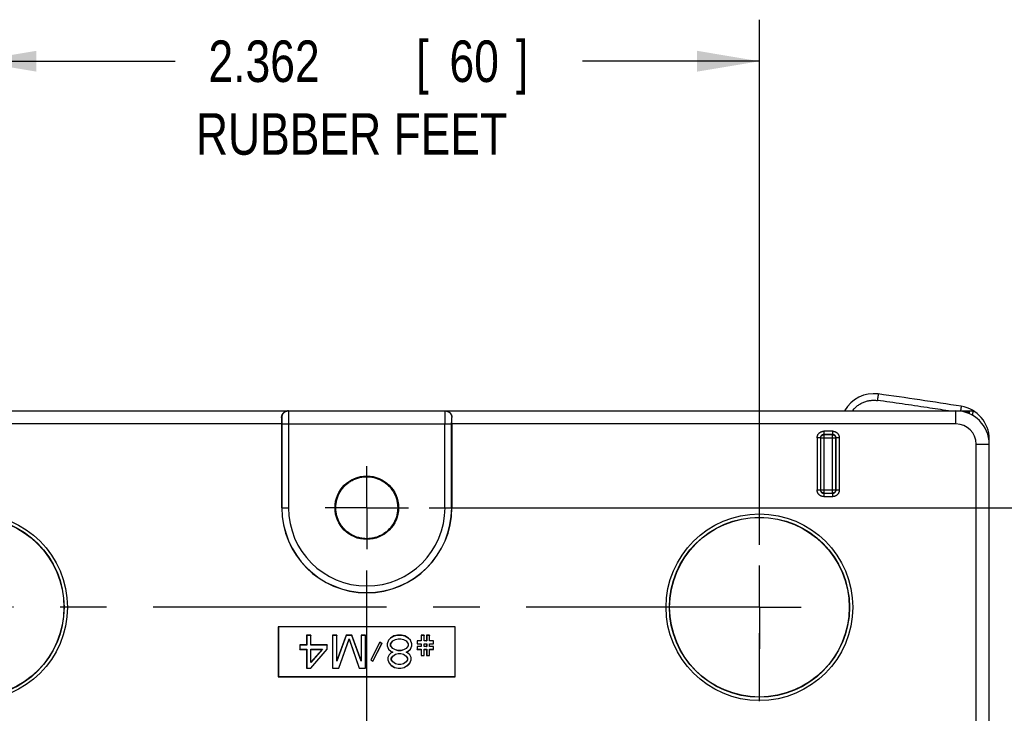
# Model space of a CAD drawing. Header units: inches. Extents: x 0 to 34, y 0 to 22.
# Tile 45 of 47: x 20.2 to 23.2, y 17.6 to 19.7. Entities that reach past the tile are written whole.
import ezdxf

# ---------------------------------------------------------------- set-up
doc = ezdxf.new("R2010")
doc.units = ezdxf.units.IN
doc.header["$LTSCALE"] = 1.87
doc.header["$MEASUREMENT"] = 0
doc.linetypes.add('CENTER', pattern=[0.6, 0.375, -0.075, 0.075, -0.075])
doc.layers.get('0').update_dxf_attribs({"linetype": 'CONTINUOUS'})
doc.layers.add('DEFAULT_1', color=7, linetype='CENTER')
doc.layers.add('DIMENSIONS', color=7, linetype='CONTINUOUS')
doc.styles.get("Standard").update_dxf_attribs({"font": 'txt', "width": 0.8})
doc.dimstyles.new('DIMSTYLE_1', dxfattribs={"dimtxt": 0.125, "dimasz": 0.1875, "dimexe": 0.18, "dimexo": 0.0625, "dimgap": 0.09, "dimtad": 0, "dimtih": 1, "dimtoh": 1, "dimdec": 3, "dimzin": 4, "dimdsep": 46, "dimtxsty": 'STANDARD', "dimblk": '_FILLED', "dimblk1": '_FILLED', "dimblk2": '_FILLED', "dimcen": 0.09, "dimadec": 0, "dimazin": 0, "dimtp": 0.01, "dimtm": 0.01, "dimtfac": 1, "dimtdec": 3, "dimtofl": 0, "dimtmove": 0, "dimatfit": 3, "dimldrblk": '_FILLED', "dimfxl": 1, "dimtolj": 1, "dimtzin": 4, "dimarcsym": 0})

# ---------------------------------------------------------------- blocks, each defined once
blk = doc.blocks.new('_FILLED')
at = {"color": 0, "linetype": 'BYBLOCK'}
blk.add_solid([(0, 0), (-1, 0.167), (-1, -0.167)], dxfattribs=at)
blk = doc.blocks.new('*D4')
at = {"layer": 'DIMENSIONS', "color": 2, "linetype": 'CONTINUOUS'}
for p, q in [((21.457, 18.2607), (24.2746, 18.2607)), ((24.1496, 18.2607), (24.1496, 15.3095)), ((24.1496, 11.7607), (24.1496, 14.6532)), ((21.4569, 11.7607), (24.2746, 11.7607))]:
    blk.add_line(p, q, dxfattribs=at)
at = {"layer": 'DIMENSIONS', "color": 2, "linetype": 'CONTINUOUS', "xscale": 0.1875, "yscale": 0.1875, "zscale": 0.1875}
for p, rotation in [((24.1496, 18.2607), 90), ((24.1496, 11.7607), 270)]:
    blk.add_blockref('_FILLED', p, dxfattribs=dict(at, rotation=rotation))
at = {"layer": 'DIMENSIONS', "color": 2, "linetype": 'CONTINUOUS', "width": 0.8}
for s, p in [('[', (24.1121, 15.122)), (']', (24.7121, 15.122)), ('6.500', (23.4871, 15.122)), ('165.1', (24.2121, 15.122)), ('PANEL MOUNT', (23.5996, 14.9032)), ('SCREW LOCATIONS', (23.3996, 14.7157))]:
    blk.add_text(s, height=0.125, dxfattribs=at).set_placement(p)
blk = doc.blocks.new('*D6')
at = {"layer": 'DIMENSIONS', "color": 2, "linetype": 'CONTINUOUS'}
for p, q in [((20.0883, 18.149), (20.0883, 19.7288)), ((22.4505, 18.149), (22.4505, 19.7288)), ((20.0883, 19.6038), (20.6931, 19.6038)), ((22.4505, 19.6038), (21.9181, 19.6038))]:
    blk.add_line(p, q, dxfattribs=at)
at = {"layer": 'DIMENSIONS', "color": 2, "linetype": 'CONTINUOUS', "xscale": 0.1875, "yscale": 0.1875, "zscale": 0.1875, "rotation": 180}
blk.add_blockref('_FILLED', (20.0883, 19.6038), dxfattribs=at)
at = {"layer": 'DIMENSIONS', "color": 2, "linetype": 'CONTINUOUS', "xscale": 0.1875, "yscale": 0.1875, "zscale": 0.1875}
blk.add_blockref('_FILLED', (22.4505, 19.6038), dxfattribs=at)
at = {"layer": 'DIMENSIONS', "color": 2, "linetype": 'CONTINUOUS', "width": 0.8}
for s, p in [('2.362', (20.7931, 19.5413)), ('[', (21.4181, 19.5413)), ('60', (21.5181, 19.5413)), (']', (21.7181, 19.5413)), ('RUBBER FEET', (20.7556, 19.3225))]:
    blk.add_text(s, height=0.125, dxfattribs=at).set_placement(p)

msp = doc.modelspace()

# ---------------------------------------------------------------- linework, layer by layer
at = {"color": 7, "linetype": 'CONTINUOUS'}
for p, q in [((19.4971, 18.5519), (23.0416, 18.5519)), ((23.0416, 18.5126), (23.0416, 18.5519)), ((23.0431, 18.5519), (23.0944, 18.5519)), ((21.0134, 18.5126), (19.4971, 18.5126)), ((21.0133, 18.5319), (21.0135, 18.5319)), ((21.0134, 18.5126), (21.0134, 18.2607)), ((21.014, 18.5126), (21.014, 18.2607)), ((21.014, 18.5126), (21.5247, 18.5126)), ((21.034, 18.5126), (21.034, 18.2607)), ((21.5047, 18.2607), (21.5047, 18.5126)), ((21.5247, 18.2607), (21.5247, 18.5126)), ((21.5252, 18.5319), (21.5254, 18.5319)), ((21.5253, 18.5126), (21.5253, 18.2607)), ((23.0416, 18.5126), (21.5253, 18.5126)), ((22.644, 18.4908), (22.644, 18.4808)), ((22.6708, 18.4908), (22.644, 18.4908)), ((22.6708, 18.4808), (22.644, 18.4808)), ((22.6445, 18.4803), (22.644, 18.4808)), ((22.6445, 18.4803), (22.6445, 18.3047)), ((22.6703, 18.4803), (22.6445, 18.4803)), ((22.6703, 18.4803), (22.6708, 18.4808)), ((22.6703, 18.3047), (22.6703, 18.4803)), ((22.6708, 18.4808), (22.6708, 18.4908)), ((22.624, 18.4708), (22.624, 18.3142)), ((22.634, 18.4708), (22.624, 18.4708)), ((22.634, 18.4708), (22.634, 18.3142)), ((22.6345, 18.4703), (22.634, 18.4708)), ((22.6345, 18.4703), (22.6345, 18.3147)), ((22.6803, 18.4703), (22.6345, 18.4703)), ((22.6803, 18.4703), (22.6808, 18.4708)), ((22.6803, 18.3147), (22.6803, 18.4703)), ((22.6808, 18.3142), (22.6808, 18.4708)), ((22.6908, 18.4708), (22.6808, 18.4708)), ((22.6908, 18.3142), (22.6908, 18.4708)), ((23.1023, 17.0843), (23.1023, 18.4519)), ((23.1023, 18.4519), (23.1416, 18.4519)), ((23.1416, 18.467), (23.1405, 18.467)), ((23.1416, 17.0843), (23.1416, 18.467)), ((22.624, 18.3142), (22.634, 18.3142)), ((22.6345, 18.3147), (22.634, 18.3142)), ((22.6345, 18.3147), (22.6803, 18.3147)), ((22.6445, 18.3047), (22.644, 18.3042)), ((22.644, 18.3042), (22.644, 18.2942)), ((22.644, 18.3042), (22.6708, 18.3042)), ((22.6445, 18.3047), (22.6703, 18.3047)), ((22.6703, 18.3047), (22.6708, 18.3042)), ((22.6708, 18.2942), (22.6708, 18.3042)), ((22.6803, 18.3147), (22.6808, 18.3142)), ((22.6808, 18.3142), (22.6908, 18.3142)), ((22.644, 18.2942), (22.6708, 18.2942)), ((21.0134, 18.2607), (21.034, 18.2607)), ((21.5047, 18.2607), (21.5253, 18.2607)), ((21.0033, 17.9027), (21.0033, 17.7525)), ((21.0033, 17.9027), (21.0036, 17.9024)), ((21.5354, 17.9027), (21.0033, 17.9027)), ((21.0036, 17.9024), (21.0036, 17.7528)), ((21.5351, 17.9024), (21.0036, 17.9024)), ((21.5354, 17.9027), (21.5351, 17.9024)), ((21.5351, 17.7528), (21.5351, 17.9024)), ((21.5354, 17.7525), (21.5354, 17.9027)), ((21.0886, 17.8771), (21.0886, 17.8478)), ((21.0886, 17.8771), (21.0889, 17.8768)), ((21.1015, 17.8771), (21.0886, 17.8771)), ((21.0889, 17.8768), (21.0889, 17.8475)), ((21.1012, 17.8768), (21.0889, 17.8768)), ((21.1015, 17.8771), (21.1012, 17.8768)), ((21.1012, 17.8475), (21.1012, 17.8768)), ((21.1015, 17.8478), (21.1015, 17.8771)), ((21.1666, 17.8771), (21.1666, 17.7781)), ((21.1666, 17.8771), (21.1668, 17.8768)), ((21.1794, 17.8771), (21.1666, 17.8771)), ((21.1668, 17.8768), (21.1668, 17.7784)), ((21.1791, 17.8768), (21.1668, 17.8768)), ((21.1794, 17.8771), (21.1791, 17.8768)), ((21.2078, 17.8768), (21.1791, 17.7993)), ((21.1791, 17.7993), (21.1791, 17.8768)), ((21.2076, 17.8771), (21.1794, 17.8008)), ((21.1794, 17.8008), (21.1794, 17.8771)), ((21.1853, 17.7784), (21.216, 17.8663)), ((21.1855, 17.7781), (21.216, 17.8655)), ((21.2076, 17.8771), (21.2078, 17.8768)), ((21.2244, 17.8771), (21.2076, 17.8771)), ((21.2242, 17.8768), (21.2078, 17.8768)), ((21.216, 17.8655), (21.216, 17.8663)), ((21.216, 17.8663), (21.2468, 17.7784)), ((21.216, 17.8655), (21.2466, 17.7781)), ((21.2244, 17.8771), (21.2242, 17.8768)), ((21.2529, 17.7993), (21.2242, 17.8768)), ((21.2527, 17.8008), (21.2244, 17.8771)), ((21.2527, 17.8771), (21.2527, 17.8008)), ((21.2527, 17.8771), (21.2529, 17.8768)), ((21.2655, 17.8771), (21.2527, 17.8771)), ((21.2529, 17.8768), (21.2529, 17.7993)), ((21.2652, 17.8768), (21.2529, 17.8768)), ((21.2655, 17.8771), (21.2652, 17.8768)), ((21.2652, 17.7784), (21.2652, 17.8768)), ((21.2655, 17.7781), (21.2655, 17.8771)), ((21.3347, 17.8623), (21.3306, 17.8517)), ((21.335, 17.8622), (21.3309, 17.8517)), ((21.341, 17.8686), (21.3347, 17.8623)), ((21.3347, 17.8623), (21.335, 17.8622)), ((21.3411, 17.8684), (21.335, 17.8622)), ((21.3513, 17.875), (21.341, 17.8686)), ((21.341, 17.8686), (21.3411, 17.8684)), ((21.3514, 17.8747), (21.3411, 17.8684)), ((21.3411, 17.8517), (21.3473, 17.8601)), ((21.3414, 17.8516), (21.3474, 17.8599)), ((21.3473, 17.8601), (21.3555, 17.8642)), ((21.3474, 17.8599), (21.3473, 17.8601)), ((21.3474, 17.8599), (21.3556, 17.864)), ((21.3616, 17.8771), (21.3513, 17.875)), ((21.3513, 17.875), (21.3514, 17.8747)), ((21.3616, 17.8768), (21.3514, 17.8747)), ((21.3555, 17.8642), (21.3637, 17.8663)), ((21.3556, 17.864), (21.3555, 17.8642)), ((21.3556, 17.864), (21.3637, 17.8661)), ((21.3616, 17.8771), (21.3616, 17.8768)), ((21.374, 17.8771), (21.3616, 17.8771)), ((21.3739, 17.8768), (21.3616, 17.8768)), ((21.3637, 17.8661), (21.3637, 17.8663)), ((21.3637, 17.8663), (21.3719, 17.8663)), ((21.3637, 17.8661), (21.3718, 17.8661)), ((21.3718, 17.8661), (21.3719, 17.8663)), ((21.3718, 17.8661), (21.38, 17.864)), ((21.3719, 17.8663), (21.3801, 17.8642)), ((21.374, 17.8771), (21.3739, 17.8768)), ((21.3842, 17.8747), (21.3739, 17.8768)), ((21.3843, 17.875), (21.374, 17.8771)), ((21.38, 17.864), (21.3801, 17.8642)), ((21.38, 17.864), (21.3881, 17.8599)), ((21.3801, 17.8642), (21.3883, 17.8601)), ((21.3843, 17.875), (21.3842, 17.8747)), ((21.3944, 17.8684), (21.3842, 17.8747)), ((21.3946, 17.8686), (21.3843, 17.875)), ((21.3881, 17.8599), (21.3883, 17.8601)), ((21.3881, 17.8599), (21.3942, 17.8516)), ((21.3883, 17.8601), (21.3944, 17.8517)), ((21.3946, 17.8686), (21.3944, 17.8684)), ((21.4006, 17.8622), (21.3944, 17.8684)), ((21.4008, 17.8623), (21.3946, 17.8686)), ((21.4008, 17.8623), (21.4006, 17.8622)), ((21.4047, 17.8517), (21.4006, 17.8622)), ((21.4049, 17.8517), (21.4008, 17.8623)), ((21.4208, 17.8603), (21.4208, 17.8514)), ((21.4208, 17.8603), (21.4211, 17.8601)), ((21.4331, 17.8603), (21.4208, 17.8603)), ((21.4211, 17.8601), (21.4211, 17.8517)), ((21.4334, 17.8601), (21.4211, 17.8601)), ((21.4331, 17.8771), (21.4331, 17.8603)), ((21.4331, 17.8771), (21.4334, 17.8768)), ((21.4419, 17.8771), (21.4331, 17.8771)), ((21.4331, 17.8603), (21.4334, 17.8601)), ((21.4334, 17.8768), (21.4334, 17.8601)), ((21.4416, 17.8768), (21.4334, 17.8768)), ((21.4419, 17.8771), (21.4416, 17.8768)), ((21.4416, 17.8601), (21.4416, 17.8768)), ((21.4419, 17.8603), (21.4416, 17.8601)), ((21.4498, 17.8601), (21.4416, 17.8601)), ((21.4419, 17.8603), (21.4419, 17.8771)), ((21.4495, 17.8603), (21.4419, 17.8603)), ((21.4495, 17.8771), (21.4495, 17.8603)), ((21.4495, 17.8771), (21.4498, 17.8768)), ((21.4583, 17.8771), (21.4495, 17.8771)), ((21.4495, 17.8603), (21.4498, 17.8601)), ((21.4498, 17.8768), (21.4498, 17.8601)), ((21.458, 17.8768), (21.4498, 17.8768)), ((21.4583, 17.8771), (21.458, 17.8768)), ((21.458, 17.8601), (21.458, 17.8768)), ((21.4583, 17.8603), (21.458, 17.8601)), ((21.4703, 17.8601), (21.458, 17.8601)), ((21.4583, 17.8603), (21.4583, 17.8771)), ((21.4706, 17.8603), (21.4583, 17.8603)), ((21.4706, 17.8603), (21.4703, 17.8601)), ((21.4703, 17.8517), (21.4703, 17.8601)), ((21.4706, 17.8514), (21.4706, 17.8603)), ((21.0681, 17.8478), (21.0681, 17.8347)), ((21.0681, 17.8478), (21.0684, 17.8475)), ((21.0886, 17.8478), (21.0681, 17.8478)), ((21.0681, 17.8347), (21.0684, 17.8349)), ((21.0681, 17.8347), (21.0886, 17.8347)), ((21.0684, 17.8475), (21.0684, 17.8349)), ((21.0889, 17.8475), (21.0684, 17.8475)), ((21.0684, 17.8349), (21.0889, 17.8349)), ((21.0886, 17.8478), (21.0889, 17.8475)), ((21.0886, 17.8347), (21.0889, 17.8349)), ((21.0886, 17.8347), (21.0886, 17.7781)), ((21.0889, 17.8349), (21.0889, 17.7784)), ((21.1015, 17.8478), (21.1012, 17.8475)), ((21.1504, 17.8475), (21.1012, 17.8475)), ((21.1012, 17.7784), (21.1504, 17.8349)), ((21.1361, 17.8349), (21.1012, 17.7951)), ((21.1012, 17.7951), (21.1012, 17.8349)), ((21.1015, 17.8347), (21.1012, 17.8349)), ((21.1012, 17.8349), (21.1361, 17.8349)), ((21.1013, 17.7781), (21.1507, 17.8348)), ((21.1507, 17.8478), (21.1015, 17.8478)), ((21.1355, 17.8347), (21.1015, 17.7958)), ((21.1015, 17.7958), (21.1015, 17.8347)), ((21.1015, 17.8347), (21.1355, 17.8347)), ((21.1355, 17.8347), (21.1361, 17.8349)), ((21.1507, 17.8478), (21.1504, 17.8475)), ((21.1504, 17.8349), (21.1504, 17.8475)), ((21.1507, 17.8348), (21.1504, 17.8349)), ((21.1507, 17.8348), (21.1507, 17.8478)), ((21.3082, 17.8563), (21.2813, 17.8034)), ((21.3083, 17.8559), (21.2817, 17.8035)), ((21.2878, 17.7993), (21.3145, 17.8517)), ((21.2879, 17.7989), (21.3148, 17.8518)), ((21.3082, 17.8563), (21.3083, 17.8559)), ((21.3148, 17.8518), (21.3082, 17.8563)), ((21.3145, 17.8517), (21.3083, 17.8559)), ((21.3148, 17.8518), (21.3145, 17.8517)), ((21.3306, 17.8517), (21.3306, 17.8454)), ((21.3306, 17.8517), (21.3309, 17.8517)), ((21.3306, 17.8454), (21.3347, 17.8348)), ((21.3306, 17.8454), (21.3309, 17.8454)), ((21.3309, 17.8517), (21.3309, 17.8454)), ((21.3309, 17.8454), (21.335, 17.8349)), ((21.3347, 17.8348), (21.335, 17.8349)), ((21.3347, 17.8348), (21.343, 17.8284)), ((21.335, 17.8349), (21.3432, 17.8286)), ((21.3411, 17.8454), (21.3411, 17.8517)), ((21.3414, 17.8516), (21.3411, 17.8517)), ((21.3414, 17.8455), (21.3411, 17.8454)), ((21.3473, 17.837), (21.3411, 17.8454)), ((21.3414, 17.8455), (21.3414, 17.8516)), ((21.3474, 17.8372), (21.3414, 17.8455)), ((21.343, 17.8284), (21.3432, 17.8286)), ((21.343, 17.8284), (21.3467, 17.8266)), ((21.3432, 17.8286), (21.3473, 17.8266)), ((21.3474, 17.8372), (21.3473, 17.837)), ((21.3555, 17.8328), (21.3473, 17.837)), ((21.3556, 17.8331), (21.3474, 17.8372)), ((21.3556, 17.8331), (21.3555, 17.8328)), ((21.3637, 17.8307), (21.3555, 17.8328)), ((21.3637, 17.831), (21.3556, 17.8331)), ((21.3637, 17.831), (21.3637, 17.8307)), ((21.3718, 17.831), (21.3637, 17.831)), ((21.3719, 17.8307), (21.3637, 17.8307)), ((21.38, 17.8331), (21.3718, 17.831)), ((21.3718, 17.831), (21.3719, 17.8307)), ((21.3801, 17.8328), (21.3719, 17.8307)), ((21.3881, 17.8372), (21.38, 17.8331)), ((21.38, 17.8331), (21.3801, 17.8328)), ((21.3883, 17.837), (21.3801, 17.8328)), ((21.3942, 17.8455), (21.3881, 17.8372)), ((21.3881, 17.8372), (21.3883, 17.837)), ((21.3944, 17.8454), (21.3883, 17.837)), ((21.3883, 17.8266), (21.3924, 17.8286)), ((21.3889, 17.8266), (21.3925, 17.8284)), ((21.3924, 17.8286), (21.4006, 17.8349)), ((21.3925, 17.8284), (21.3924, 17.8286)), ((21.3925, 17.8284), (21.4008, 17.8348)), ((21.3942, 17.8516), (21.3944, 17.8517)), ((21.3942, 17.8516), (21.3942, 17.8455)), ((21.3942, 17.8455), (21.3944, 17.8454)), ((21.3944, 17.8517), (21.3944, 17.8454)), ((21.4006, 17.8349), (21.4047, 17.8454)), ((21.4008, 17.8348), (21.4006, 17.8349)), ((21.4008, 17.8348), (21.4049, 17.8454)), ((21.4047, 17.8454), (21.4047, 17.8517)), ((21.4049, 17.8517), (21.4047, 17.8517)), ((21.4049, 17.8454), (21.4047, 17.8454)), ((21.4049, 17.8454), (21.4049, 17.8517)), ((21.4208, 17.8514), (21.4211, 17.8517)), ((21.4208, 17.8514), (21.4331, 17.8514)), ((21.4208, 17.8436), (21.4208, 17.8347)), ((21.4208, 17.8436), (21.4211, 17.8433)), ((21.4331, 17.8436), (21.4208, 17.8436)), ((21.4208, 17.8347), (21.4211, 17.8349)), ((21.4208, 17.8347), (21.4331, 17.8347)), ((21.4211, 17.8517), (21.4334, 17.8517)), ((21.4211, 17.8433), (21.4211, 17.8349)), ((21.4334, 17.8433), (21.4211, 17.8433)), ((21.4211, 17.8349), (21.4334, 17.8349)), ((21.4331, 17.8514), (21.4334, 17.8517)), ((21.4331, 17.8514), (21.4331, 17.8436)), ((21.4331, 17.8436), (21.4334, 17.8433)), ((21.4331, 17.8347), (21.4334, 17.8349)), ((21.4331, 17.8347), (21.4331, 17.8158)), ((21.4334, 17.8517), (21.4334, 17.8433)), ((21.4334, 17.8349), (21.4334, 17.8161)), ((21.4416, 17.8433), (21.4416, 17.8517)), ((21.4419, 17.8514), (21.4416, 17.8517)), ((21.4416, 17.8517), (21.4498, 17.8517)), ((21.4419, 17.8436), (21.4416, 17.8433)), ((21.4498, 17.8433), (21.4416, 17.8433)), ((21.4416, 17.8161), (21.4416, 17.8349)), ((21.4419, 17.8347), (21.4416, 17.8349)), ((21.4416, 17.8349), (21.4498, 17.8349)), ((21.4419, 17.8436), (21.4419, 17.8514)), ((21.4419, 17.8514), (21.4495, 17.8514)), ((21.4495, 17.8436), (21.4419, 17.8436)), ((21.4419, 17.8158), (21.4419, 17.8347)), ((21.4419, 17.8347), (21.4495, 17.8347)), ((21.4495, 17.8514), (21.4498, 17.8517)), ((21.4495, 17.8514), (21.4495, 17.8436)), ((21.4495, 17.8436), (21.4498, 17.8433)), ((21.4495, 17.8347), (21.4498, 17.8349)), ((21.4495, 17.8347), (21.4495, 17.8158)), ((21.4498, 17.8517), (21.4498, 17.8433)), ((21.4498, 17.8349), (21.4498, 17.8161)), ((21.458, 17.8433), (21.458, 17.8517)), ((21.4583, 17.8514), (21.458, 17.8517)), ((21.458, 17.8517), (21.4703, 17.8517)), ((21.4583, 17.8436), (21.458, 17.8433)), ((21.4703, 17.8433), (21.458, 17.8433)), ((21.458, 17.8161), (21.458, 17.8349)), ((21.4583, 17.8347), (21.458, 17.8349)), ((21.458, 17.8349), (21.4703, 17.8349)), ((21.4583, 17.8436), (21.4583, 17.8514)), ((21.4583, 17.8514), (21.4706, 17.8514)), ((21.4706, 17.8436), (21.4583, 17.8436)), ((21.4583, 17.8158), (21.4583, 17.8347)), ((21.4583, 17.8347), (21.4706, 17.8347)), ((21.4706, 17.8514), (21.4703, 17.8517)), ((21.4706, 17.8436), (21.4703, 17.8433)), ((21.4703, 17.8349), (21.4703, 17.8433)), ((21.4706, 17.8347), (21.4703, 17.8349)), ((21.4706, 17.8347), (21.4706, 17.8436)), ((21.1794, 17.8008), (21.1791, 17.7993)), ((21.2527, 17.8008), (21.2529, 17.7993)), ((21.2813, 17.8034), (21.2817, 17.8035)), ((21.2813, 17.8034), (21.2879, 17.7989)), ((21.2817, 17.8035), (21.2878, 17.7993)), ((21.2879, 17.7989), (21.2878, 17.7993)), ((21.3368, 17.8183), (21.3327, 17.8099)), ((21.3327, 17.8099), (21.3327, 17.8035)), ((21.3327, 17.8099), (21.3329, 17.8098)), ((21.3327, 17.8035), (21.3368, 17.7929)), ((21.3327, 17.8035), (21.3329, 17.8035)), ((21.337, 17.8182), (21.3329, 17.8098)), ((21.3329, 17.8098), (21.3329, 17.8035)), ((21.3329, 17.8035), (21.337, 17.793)), ((21.343, 17.8247), (21.3368, 17.8183)), ((21.3368, 17.8183), (21.337, 17.8182)), ((21.3432, 17.8245), (21.337, 17.8182)), ((21.3467, 17.8266), (21.343, 17.8247)), ((21.343, 17.8247), (21.3432, 17.8245)), ((21.3473, 17.8266), (21.3432, 17.8245)), ((21.3432, 17.8077), (21.3473, 17.814)), ((21.3432, 17.8035), (21.3432, 17.8077)), ((21.3434, 17.8076), (21.3432, 17.8077)), ((21.3434, 17.8036), (21.3432, 17.8035)), ((21.3473, 17.7972), (21.3432, 17.8035)), ((21.3434, 17.8076), (21.3475, 17.8138)), ((21.3434, 17.8036), (21.3434, 17.8076)), ((21.3475, 17.7974), (21.3434, 17.8036)), ((21.3467, 17.8266), (21.3473, 17.8266)), ((21.3473, 17.814), (21.3555, 17.8203)), ((21.3475, 17.8138), (21.3473, 17.814)), ((21.3475, 17.8138), (21.3556, 17.82)), ((21.3555, 17.8203), (21.3637, 17.8224)), ((21.3556, 17.82), (21.3555, 17.8203)), ((21.3556, 17.82), (21.3637, 17.8221)), ((21.3637, 17.8221), (21.3637, 17.8224)), ((21.3637, 17.8224), (21.3719, 17.8224)), ((21.3637, 17.8221), (21.3718, 17.8221)), ((21.3718, 17.8221), (21.3719, 17.8224)), ((21.3718, 17.8221), (21.38, 17.82)), ((21.3719, 17.8224), (21.3801, 17.8203)), ((21.38, 17.82), (21.3801, 17.8203)), ((21.38, 17.82), (21.3881, 17.8138)), ((21.3801, 17.8203), (21.3883, 17.814)), ((21.3881, 17.8138), (21.3883, 17.814)), ((21.3881, 17.8138), (21.3921, 17.8076)), ((21.3921, 17.8036), (21.3881, 17.7974)), ((21.3924, 17.8245), (21.3883, 17.8266)), ((21.3889, 17.8266), (21.3883, 17.8266)), ((21.3883, 17.814), (21.3924, 17.8077)), ((21.3924, 17.8035), (21.3883, 17.7972)), ((21.3925, 17.8247), (21.3889, 17.8266)), ((21.3921, 17.8076), (21.3924, 17.8077)), ((21.3921, 17.8076), (21.3921, 17.8036)), ((21.3921, 17.8036), (21.3924, 17.8035)), ((21.3925, 17.8247), (21.3924, 17.8245)), ((21.3985, 17.8182), (21.3924, 17.8245)), ((21.3924, 17.8077), (21.3924, 17.8035)), ((21.3987, 17.8183), (21.3925, 17.8247)), ((21.3987, 17.8183), (21.3985, 17.8182)), ((21.4026, 17.8098), (21.3985, 17.8182)), ((21.3985, 17.793), (21.4026, 17.8035)), ((21.4029, 17.8099), (21.3987, 17.8183)), ((21.3988, 17.7929), (21.4029, 17.8035)), ((21.4029, 17.8099), (21.4026, 17.8098)), ((21.4026, 17.8035), (21.4026, 17.8098)), ((21.4029, 17.8035), (21.4026, 17.8035)), ((21.4029, 17.8035), (21.4029, 17.8099)), ((21.4331, 17.8158), (21.4334, 17.8161)), ((21.4331, 17.8158), (21.4419, 17.8158)), ((21.4334, 17.8161), (21.4416, 17.8161)), ((21.4419, 17.8158), (21.4416, 17.8161)), ((21.4495, 17.8158), (21.4498, 17.8161)), ((21.4495, 17.8158), (21.4583, 17.8158)), ((21.4498, 17.8161), (21.458, 17.8161)), ((21.4583, 17.8158), (21.458, 17.8161)), ((21.0886, 17.7781), (21.0889, 17.7784)), ((21.0886, 17.7781), (21.1013, 17.7781)), ((21.0889, 17.7784), (21.1012, 17.7784)), ((21.1015, 17.7958), (21.1012, 17.7951)), ((21.1013, 17.7781), (21.1012, 17.7784)), ((21.1666, 17.7781), (21.1668, 17.7784)), ((21.1666, 17.7781), (21.1855, 17.7781)), ((21.1668, 17.7784), (21.1853, 17.7784)), ((21.1855, 17.7781), (21.1853, 17.7784)), ((21.2466, 17.7781), (21.2468, 17.7784)), ((21.2466, 17.7781), (21.2655, 17.7781)), ((21.2468, 17.7784), (21.2652, 17.7784)), ((21.2655, 17.7781), (21.2652, 17.7784)), ((21.3368, 17.7929), (21.337, 17.793)), ((21.3368, 17.7929), (21.343, 17.7866)), ((21.337, 17.793), (21.3432, 17.7868)), ((21.343, 17.7866), (21.3432, 17.7868)), ((21.343, 17.7866), (21.3533, 17.7802)), ((21.3432, 17.7868), (21.3534, 17.7805)), ((21.3475, 17.7974), (21.3473, 17.7972)), ((21.3555, 17.791), (21.3473, 17.7972)), ((21.3556, 17.7912), (21.3475, 17.7974)), ((21.3533, 17.7802), (21.3534, 17.7805)), ((21.3533, 17.7802), (21.3636, 17.7781)), ((21.3534, 17.7805), (21.3637, 17.7784)), ((21.3556, 17.7912), (21.3555, 17.791)), ((21.3637, 17.7889), (21.3555, 17.791)), ((21.3637, 17.7891), (21.3556, 17.7912)), ((21.3636, 17.7781), (21.3637, 17.7784)), ((21.3636, 17.7781), (21.3719, 17.7781)), ((21.3637, 17.7891), (21.3637, 17.7889)), ((21.3718, 17.7891), (21.3637, 17.7891)), ((21.3719, 17.7889), (21.3637, 17.7889)), ((21.3637, 17.7784), (21.3719, 17.7784)), ((21.38, 17.7912), (21.3718, 17.7891)), ((21.3718, 17.7891), (21.3719, 17.7889)), ((21.3801, 17.791), (21.3719, 17.7889)), ((21.3719, 17.7784), (21.3821, 17.7805)), ((21.3719, 17.7781), (21.3822, 17.7802)), ((21.3719, 17.7781), (21.3719, 17.7784)), ((21.3881, 17.7974), (21.38, 17.7912)), ((21.38, 17.7912), (21.3801, 17.791)), ((21.3883, 17.7972), (21.3801, 17.791)), ((21.3821, 17.7805), (21.3924, 17.7868)), ((21.3822, 17.7802), (21.3821, 17.7805)), ((21.3822, 17.7802), (21.3925, 17.7866)), ((21.3881, 17.7974), (21.3883, 17.7972)), ((21.3924, 17.7868), (21.3985, 17.793)), ((21.3925, 17.7866), (21.3924, 17.7868)), ((21.3925, 17.7866), (21.3988, 17.7929)), ((21.3988, 17.7929), (21.3985, 17.793)), ((21.0033, 17.7525), (21.0036, 17.7528)), ((21.0033, 17.7525), (21.5354, 17.7525)), ((21.0036, 17.7528), (21.5351, 17.7528)), ((21.5354, 17.7525), (21.5351, 17.7528))]:
    msp.add_line(p, q, dxfattribs=at)
for centre, radius in [((21.2694, 18.2607), 0.0955), ((20.0883, 17.9614), 0.2808), ((20.0883, 17.9614), 0.2708), ((20.0883, 17.9614), 0.2701), ((22.4505, 17.9614), 0.2808), ((22.4505, 17.9614), 0.2708), ((22.4505, 17.9614), 0.2701)]:
    msp.add_circle(centre, radius, dxfattribs=at)
for centre, radius, start, end in [((22.7943, 18.5038), 0.1, 82.1849, 151.1974), ((21.2694, 7.3933), 11.3146, 80.90713, 82.18489), ((23.0416, 18.4519), 0.1, 0, 90), ((23.0416, 18.467), 0.1, 0, 80.9071), ((23.0416, 18.4519), 0.0607, 0, 90), ((21.2694, 18.2607), 0.2559, 180, 360), ((21.2694, 18.2607), 0.2554, 180, 360), ((21.2694, 18.2607), 0.2354, 180, 360)]:
    msp.add_arc(centre, radius, start, end, dxfattribs=at)
for points, knots in [([(22.8079, 18.6028), (22.8078, 18.6028), (22.8079, 18.6026), (22.8078, 18.6024), (22.8077, 18.6019), (22.8076, 18.6013), (22.8075, 18.6005), (22.8074, 18.5995), (22.8072, 18.5984), (22.8071, 18.5971), (22.8069, 18.5957), (22.8066, 18.5942), (22.8064, 18.5925), (22.8062, 18.5908), (22.8059, 18.589), (22.8057, 18.5872), (22.8054, 18.5853), (22.8052, 18.584), (22.8052, 18.5834)], [0, 0, 0, 0, 0.004798, 0.019133, 0.042873, 0.075794, 0.117586, 0.167856, 0.226131, 0.291861, 0.364427, 0.443145, 0.527275, 0.616024, 0.708555, 0.803998, 0.901452, 1, 1, 1, 1]), ([(22.7302, 18.552), (22.7308, 18.5529), (22.7326, 18.5552), (22.7358, 18.5588), (22.7396, 18.5626), (22.7437, 18.5662), (22.7481, 18.5695), (22.7527, 18.5725), (22.7574, 18.5752), (22.7624, 18.5775), (22.7674, 18.5795), (22.7727, 18.5812), (22.778, 18.5825), (22.7834, 18.5834), (22.7888, 18.584), (22.7942, 18.5842), (22.7997, 18.584), (22.8033, 18.5836), (22.8052, 18.5834)], [0, 0, 0, 0, 0.039211, 0.103239, 0.167261, 0.231332, 0.29536, 0.359378, 0.42347, 0.487477, 0.551487, 0.61559, 0.67963, 0.74365, 0.807674, 0.871654, 0.935719, 1, 1, 1, 1]), ([(23.0188, 18.552), (22.9974, 18.5553), (22.9511, 18.5624), (22.8799, 18.5729), (22.8301, 18.5799), (22.8052, 18.5834)], [0, 0, 0, 0, 0.300557, 0.650282, 1, 1, 1, 1]), ([(21.0133, 18.5319), (21.0133, 18.5325), (21.0133, 18.5337), (21.0135, 18.5355), (21.0139, 18.5372), (21.0145, 18.539), (21.0152, 18.5408), (21.0161, 18.5425), (21.0172, 18.5442), (21.0185, 18.5458), (21.02, 18.5473), (21.0217, 18.5486), (21.0236, 18.5498), (21.0257, 18.5507), (21.0278, 18.5514), (21.0301, 18.5518), (21.0317, 18.5519), (21.0324, 18.5519)], [0, 0, 0, 0, 0.056819, 0.114613, 0.173589, 0.233936, 0.295812, 0.359341, 0.4246, 0.491618, 0.560364, 0.630748, 0.70262, 0.775768, 0.849931, 0.924791, 1, 1, 1, 1]), ([(21.0335, 18.5519), (21.0328, 18.5519), (21.0316, 18.5519), (21.0298, 18.5516), (21.028, 18.5512), (21.0262, 18.5506), (21.0245, 18.5499), (21.0229, 18.549), (21.0214, 18.5479), (21.02, 18.5467), (21.0187, 18.5454), (21.0175, 18.544), (21.0164, 18.5425), (21.0155, 18.5409), (21.0148, 18.5392), (21.0142, 18.5374), (21.0138, 18.5356), (21.0135, 18.5338), (21.0135, 18.5325), (21.0135, 18.5319)], [0, 0, 0, 0, 0.058814, 0.117628, 0.176443, 0.235259, 0.294076, 0.352895, 0.411715, 0.470537, 0.529361, 0.588187, 0.647015, 0.705844, 0.764674, 0.823505, 0.882336, 0.941168, 1, 1, 1, 1]), ([(21.0335, 18.5519), (21.0335, 18.5519), (21.0335, 18.5517), (21.0336, 18.5514), (21.0336, 18.5508), (21.0336, 18.5499), (21.0337, 18.5489), (21.0337, 18.5476), (21.0337, 18.5461), (21.0338, 18.5444), (21.0338, 18.5424), (21.0338, 18.5404), (21.0338, 18.5381), (21.0339, 18.5357), (21.0339, 18.5331), (21.0339, 18.5304), (21.0339, 18.5276), (21.0339, 18.5247), (21.0339, 18.5218), (21.034, 18.5188), (21.034, 18.5157), (21.034, 18.5137), (21.034, 18.5126)], [0, 0, 0, 0, 0.003246, 0.012527, 0.027887, 0.049235, 0.07642, 0.109309, 0.147732, 0.191344, 0.239904, 0.293238, 0.35092, 0.412475, 0.47769, 0.546262, 0.617529, 0.691095, 0.766683, 0.843727, 0.921605, 1, 1, 1, 1]), ([(21.5047, 18.5126), (21.5047, 18.5137), (21.5047, 18.5157), (21.5048, 18.5188), (21.5048, 18.5218), (21.5048, 18.5247), (21.5048, 18.5276), (21.5048, 18.5304), (21.5048, 18.5331), (21.5048, 18.5357), (21.5049, 18.5381), (21.5049, 18.5404), (21.5049, 18.5424), (21.505, 18.5444), (21.505, 18.5461), (21.505, 18.5476), (21.5051, 18.5489), (21.5051, 18.5499), (21.5051, 18.5508), (21.5051, 18.5514), (21.5052, 18.5517), (21.5052, 18.5519), (21.5053, 18.5519)], [0, 0, 0, 0, 0.078395, 0.156273, 0.233317, 0.308905, 0.382471, 0.453738, 0.52231, 0.587525, 0.64908, 0.706762, 0.760096, 0.808656, 0.852268, 0.890691, 0.92358, 0.950765, 0.972113, 0.987473, 0.996754, 1, 1, 1, 1]), ([(21.5053, 18.5519), (21.5059, 18.5519), (21.5071, 18.5519), (21.5089, 18.5516), (21.5107, 18.5512), (21.5125, 18.5506), (21.5142, 18.5499), (21.5158, 18.549), (21.5173, 18.5479), (21.5187, 18.5467), (21.52, 18.5454), (21.5212, 18.544), (21.5223, 18.5425), (21.5232, 18.5409), (21.5239, 18.5392), (21.5245, 18.5374), (21.5249, 18.5356), (21.5252, 18.5338), (21.5252, 18.5325), (21.5252, 18.5319)], [0, 0, 0, 0, 0.058814, 0.117628, 0.176443, 0.235259, 0.294076, 0.352895, 0.411715, 0.470537, 0.529361, 0.588187, 0.647015, 0.705844, 0.764674, 0.823505, 0.882336, 0.941168, 1, 1, 1, 1]), ([(21.5063, 18.5519), (21.5071, 18.5519), (21.5086, 18.5518), (21.5109, 18.5514), (21.513, 18.5507), (21.5151, 18.5498), (21.517, 18.5486), (21.5187, 18.5473), (21.5202, 18.5458), (21.5215, 18.5442), (21.5226, 18.5425), (21.5235, 18.5408), (21.5243, 18.539), (21.5248, 18.5372), (21.5252, 18.5355), (21.5254, 18.5337), (21.5254, 18.5325), (21.5254, 18.5319)], [0, 0, 0, 0, 0.075209, 0.150069, 0.224232, 0.29738, 0.369252, 0.439636, 0.508382, 0.5754, 0.640659, 0.704188, 0.766064, 0.826411, 0.885387, 0.943181, 1, 1, 1, 1]), ([(23.0575, 18.5657), (23.0574, 18.5657), (23.0575, 18.5655), (23.0574, 18.5653), (23.0573, 18.5648), (23.0572, 18.5642), (23.0571, 18.5634), (23.0569, 18.5624), (23.0567, 18.5613), (23.0565, 18.56), (23.0563, 18.5586), (23.056, 18.5571), (23.0558, 18.5554), (23.0555, 18.5537), (23.0553, 18.5525), (23.0552, 18.5519)], [0, 0, 0, 0, 0.006779, 0.027025, 0.06055, 0.107039, 0.166051, 0.237029, 0.3193, 0.412086, 0.514508, 0.625597, 0.744302, 0.869498, 1, 1, 1, 1]), ([(23.0698, 18.5479), (23.0702, 18.5481), (23.071, 18.5488), (23.0725, 18.5496), (23.0743, 18.5505), (23.0761, 18.5511), (23.0779, 18.5516), (23.0799, 18.5519), (23.0811, 18.5519), (23.0818, 18.5519)], [0, 0, 0, 0, 0.098589, 0.249032, 0.399367, 0.54961, 0.699782, 0.849903, 1, 1, 1, 1]), ([(23.0738, 18.5466), (23.0742, 18.5468), (23.0752, 18.5472), (23.0769, 18.5478), (23.0787, 18.5482), (23.0807, 18.5485), (23.082, 18.5485), (23.0826, 18.5485)], [0, 0, 0, 0, 0.141722, 0.355484, 0.569921, 0.784833, 1, 1, 1, 1]), ([(23.0826, 18.5485), (23.0826, 18.5489), (23.0826, 18.5497), (23.0825, 18.5506), (23.0824, 18.5513), (23.0822, 18.5518), (23.0819, 18.5519), (23.0818, 18.5519)], [0, 0, 0, 0, 0.329493, 0.588455, 0.777966, 0.906428, 1, 1, 1, 1]), ([(23.0826, 18.5432), (23.0826, 18.5438), (23.0826, 18.545), (23.0826, 18.5468), (23.0826, 18.548), (23.0826, 18.5485)], [0, 0, 0, 0, 0.352113, 0.702989, 1, 1, 1, 1]), ([(23.0906, 18.5391), (23.0907, 18.5396), (23.091, 18.5406), (23.0916, 18.5422), (23.0919, 18.5433), (23.0921, 18.5439)], [0, 0, 0, 0, 0.278559, 0.630908, 1, 1, 1, 1]), ([(23.0915, 18.5386), (23.0915, 18.5387), (23.0917, 18.5397), (23.0918, 18.5415), (23.092, 18.5432), (23.0921, 18.544)], [0, 0, 0, 0, 0.075979, 0.563486, 1, 1, 1, 1]), ([(23.0921, 18.5439), (23.0923, 18.5446), (23.0926, 18.5457), (23.0931, 18.5473), (23.0935, 18.5487), (23.0938, 18.5498), (23.0941, 18.5507), (23.0943, 18.5513), (23.0944, 18.5517), (23.0944, 18.5519), (23.0944, 18.5519)], [0, 0, 0, 0, 0.231179, 0.433135, 0.605185, 0.746707, 0.857256, 0.936473, 0.984105, 1, 1, 1, 1]), ([(21.0133, 18.5319), (21.0133, 18.5311), (21.0134, 18.5293), (21.0134, 18.5267), (21.0134, 18.524), (21.0134, 18.5212), (21.0134, 18.5184), (21.0134, 18.5155), (21.0134, 18.5136), (21.0134, 18.5126)], [0, 0, 0, 0, 0.132673, 0.269998, 0.411238, 0.555638, 0.702424, 0.850809, 1, 1, 1, 1]), ([(21.0135, 18.5319), (21.0135, 18.5319), (21.0135, 18.5317), (21.0136, 18.5315), (21.0136, 18.531), (21.0137, 18.5304), (21.0137, 18.5296), (21.0137, 18.5286), (21.0138, 18.5275), (21.0138, 18.5262), (21.0139, 18.5248), (21.0139, 18.5233), (21.0139, 18.5217), (21.0139, 18.52), (21.0139, 18.5182), (21.014, 18.5164), (21.014, 18.5145), (21.014, 18.5133), (21.014, 18.5126)], [0, 0, 0, 0, 0.005447, 0.020036, 0.043992, 0.077091, 0.11911, 0.169617, 0.228013, 0.293927, 0.366646, 0.445343, 0.529515, 0.618216, 0.710465, 0.805568, 0.902425, 1, 1, 1, 1]), ([(21.5247, 18.5126), (21.5247, 18.5133), (21.5247, 18.5145), (21.5247, 18.5164), (21.5248, 18.5182), (21.5248, 18.52), (21.5248, 18.5217), (21.5248, 18.5233), (21.5249, 18.5248), (21.5249, 18.5262), (21.5249, 18.5275), (21.525, 18.5286), (21.525, 18.5296), (21.525, 18.5304), (21.5251, 18.531), (21.5251, 18.5315), (21.5252, 18.5317), (21.5252, 18.5319), (21.5252, 18.5319)], [0, 0, 0, 0, 0.097575, 0.194432, 0.289535, 0.381784, 0.470485, 0.554657, 0.633354, 0.706073, 0.771987, 0.830383, 0.88089, 0.922909, 0.956008, 0.979964, 0.994553, 1, 1, 1, 1]), ([(21.5253, 18.5126), (21.5253, 18.5136), (21.5253, 18.5155), (21.5253, 18.5184), (21.5253, 18.5212), (21.5253, 18.524), (21.5253, 18.5267), (21.5254, 18.5293), (21.5254, 18.5311), (21.5254, 18.5319)], [0, 0, 0, 0, 0.149191, 0.297576, 0.444362, 0.588762, 0.730002, 0.867327, 1, 1, 1, 1]), ([(22.624, 18.4708), (22.624, 18.4714), (22.6241, 18.4727), (22.6243, 18.4745), (22.6248, 18.4763), (22.6254, 18.4781), (22.6261, 18.4797), (22.627, 18.4814), (22.6281, 18.4829), (22.6292, 18.4843), (22.6305, 18.4856), (22.632, 18.4868), (22.6335, 18.4878), (22.6351, 18.4887), (22.6368, 18.4895), (22.6385, 18.4901), (22.6403, 18.4905), (22.6422, 18.4907), (22.6434, 18.4908), (22.644, 18.4908)], [0, 0, 0, 0, 0.058872, 0.11792, 0.17672, 0.235412, 0.294303, 0.353187, 0.411861, 0.470672, 0.529623, 0.588335, 0.647069, 0.705986, 0.764786, 0.823481, 0.882393, 0.941399, 1, 1, 1, 1]), ([(22.644, 18.4808), (22.6437, 18.4808), (22.6429, 18.4808), (22.6418, 18.4806), (22.6407, 18.4803), (22.6397, 18.4798), (22.6387, 18.4793), (22.6378, 18.4786), (22.6369, 18.4779), (22.6362, 18.4771), (22.6355, 18.4761), (22.635, 18.4752), (22.6346, 18.4741), (22.6343, 18.473), (22.6341, 18.4719), (22.634, 18.4712), (22.634, 18.4708)], [0, 0, 0, 0, 0.071476, 0.143042, 0.214531, 0.285981, 0.357352, 0.428565, 0.499801, 0.571192, 0.642591, 0.714051, 0.785509, 0.856932, 0.928412, 1, 1, 1, 1]), ([(22.6345, 18.4703), (22.6345, 18.4707), (22.6346, 18.4714), (22.6348, 18.4725), (22.6351, 18.4736), (22.6355, 18.4746), (22.6361, 18.4756), (22.6367, 18.4765), (22.6375, 18.4774), (22.6383, 18.4781), (22.6392, 18.4788), (22.6402, 18.4793), (22.6412, 18.4798), (22.6423, 18.4801), (22.6434, 18.4803), (22.6442, 18.4803), (22.6445, 18.4803)], [0, 0, 0, 0, 0.07135, 0.142765, 0.214197, 0.28563, 0.357071, 0.428513, 0.499956, 0.571399, 0.642841, 0.714281, 0.785718, 0.85715, 0.928578, 1, 1, 1, 1]), ([(22.6703, 18.4803), (22.6706, 18.4803), (22.6714, 18.4803), (22.6725, 18.4801), (22.6736, 18.4798), (22.6746, 18.4793), (22.6756, 18.4788), (22.6765, 18.4781), (22.6773, 18.4774), (22.6781, 18.4765), (22.6787, 18.4756), (22.6793, 18.4746), (22.6797, 18.4736), (22.68, 18.4725), (22.6802, 18.4714), (22.6803, 18.4707), (22.6803, 18.4703)], [0, 0, 0, 0, 0.071416, 0.142837, 0.214263, 0.285693, 0.357127, 0.428563, 0.5, 0.571437, 0.642873, 0.714307, 0.785737, 0.857163, 0.928584, 1, 1, 1, 1]), ([(22.6708, 18.4908), (22.6714, 18.4908), (22.6726, 18.4907), (22.6745, 18.4905), (22.6763, 18.4901), (22.678, 18.4895), (22.6797, 18.4887), (22.6813, 18.4878), (22.6828, 18.4868), (22.6843, 18.4856), (22.6856, 18.4843), (22.6867, 18.4829), (22.6878, 18.4814), (22.6887, 18.4797), (22.6894, 18.478), (22.69, 18.4763), (22.6904, 18.4745), (22.6907, 18.4727), (22.6908, 18.4714), (22.6908, 18.4708)], [0, 0, 0, 0, 0.058872, 0.11792, 0.17672, 0.235412, 0.294303, 0.353187, 0.411861, 0.470672, 0.529623, 0.588335, 0.647069, 0.705986, 0.764786, 0.823481, 0.882393, 0.941399, 1, 1, 1, 1]), ([(22.6808, 18.4708), (22.6808, 18.4712), (22.6807, 18.4719), (22.6805, 18.473), (22.6802, 18.4741), (22.6798, 18.4752), (22.6793, 18.4761), (22.6786, 18.4771), (22.6779, 18.4779), (22.677, 18.4786), (22.6761, 18.4793), (22.6751, 18.4798), (22.6741, 18.4803), (22.673, 18.4806), (22.6719, 18.4808), (22.6711, 18.4808), (22.6708, 18.4808)], [0, 0, 0, 0, 0.071476, 0.143042, 0.214531, 0.285981, 0.357352, 0.428565, 0.499801, 0.571192, 0.642591, 0.714051, 0.785509, 0.856932, 0.928412, 1, 1, 1, 1]), ([(21.2694, 18.1675), (21.2673, 18.1675), (21.2633, 18.1676), (21.2572, 18.1682), (21.2512, 18.1692), (21.2452, 18.1706), (21.2394, 18.1724), (21.2337, 18.1745), (21.2281, 18.177), (21.2227, 18.1799), (21.2175, 18.1831), (21.2126, 18.1867), (21.2079, 18.1906), (21.2034, 18.1947), (21.1992, 18.1992), (21.1954, 18.2039), (21.1918, 18.2089), (21.1886, 18.2141), (21.1857, 18.2194), (21.1832, 18.225), (21.181, 18.2307), (21.1793, 18.2366), (21.1779, 18.2425), (21.1769, 18.2485), (21.1763, 18.2546), (21.1761, 18.2607), (21.1763, 18.2668), (21.1769, 18.2729), (21.1779, 18.2789), (21.1793, 18.2848), (21.181, 18.2907), (21.1832, 18.2964), (21.1857, 18.3019), (21.1886, 18.3073), (21.1918, 18.3125), (21.1954, 18.3175), (21.1992, 18.3222), (21.2034, 18.3266), (21.2079, 18.3308), (21.2126, 18.3347), (21.2175, 18.3382), (21.2227, 18.3415), (21.2281, 18.3443), (21.2337, 18.3469), (21.2394, 18.349), (21.2452, 18.3508), (21.2512, 18.3522), (21.2572, 18.3532), (21.2633, 18.3538), (21.2673, 18.3539), (21.2694, 18.3539)], [0, 0, 0, 0, 0.020833, 0.041666, 0.062499, 0.083331, 0.104164, 0.124997, 0.14583, 0.166663, 0.187497, 0.20833, 0.229163, 0.249996, 0.270829, 0.291662, 0.312496, 0.33333, 0.354164, 0.374998, 0.395831, 0.416665, 0.437498, 0.458332, 0.479166, 0.5, 0.520834, 0.541668, 0.562502, 0.583335, 0.604169, 0.625002, 0.645836, 0.66667, 0.687504, 0.708338, 0.729171, 0.750004, 0.770837, 0.79167, 0.812503, 0.833337, 0.85417, 0.875003, 0.895836, 0.916669, 0.937501, 0.958334, 0.979167, 1, 1, 1, 1]), ([(21.2694, 18.3539), (21.2714, 18.3539), (21.2755, 18.3538), (21.2815, 18.3532), (21.2875, 18.3522), (21.2935, 18.3508), (21.2993, 18.349), (21.305, 18.3469), (21.3106, 18.3443), (21.316, 18.3415), (21.3212, 18.3382), (21.3261, 18.3347), (21.3308, 18.3308), (21.3353, 18.3266), (21.3395, 18.3222), (21.3433, 18.3175), (21.3469, 18.3125), (21.3501, 18.3073), (21.353, 18.3019), (21.3555, 18.2964), (21.3577, 18.2907), (21.3594, 18.2848), (21.3608, 18.2789), (21.3618, 18.2729), (21.3624, 18.2668), (21.3626, 18.2607), (21.3624, 18.2546), (21.3618, 18.2485), (21.3608, 18.2425), (21.3594, 18.2366), (21.3577, 18.2307), (21.3555, 18.225), (21.353, 18.2194), (21.3501, 18.2141), (21.3469, 18.2089), (21.3433, 18.2039), (21.3395, 18.1992), (21.3353, 18.1947), (21.3308, 18.1906), (21.3261, 18.1867), (21.3212, 18.1831), (21.316, 18.1799), (21.3106, 18.177), (21.305, 18.1745), (21.2993, 18.1724), (21.2935, 18.1706), (21.2875, 18.1692), (21.2815, 18.1682), (21.2755, 18.1676), (21.2714, 18.1675), (21.2694, 18.1675)], [0, 0, 0, 0, 0.020833, 0.041666, 0.062499, 0.083331, 0.104164, 0.124997, 0.14583, 0.166663, 0.187497, 0.20833, 0.229163, 0.249996, 0.270829, 0.291662, 0.312496, 0.33333, 0.354164, 0.374998, 0.395831, 0.416665, 0.437498, 0.458332, 0.479166, 0.5, 0.520834, 0.541668, 0.562502, 0.583335, 0.604169, 0.625002, 0.645836, 0.66667, 0.687504, 0.708338, 0.729171, 0.750004, 0.770837, 0.79167, 0.812503, 0.833337, 0.85417, 0.875003, 0.895836, 0.916669, 0.937501, 0.958334, 0.979167, 1, 1, 1, 1]), ([(22.644, 18.2942), (22.6434, 18.2942), (22.6422, 18.2942), (22.6403, 18.2945), (22.6385, 18.2949), (22.6368, 18.2955), (22.6351, 18.2962), (22.6335, 18.2971), (22.632, 18.2982), (22.6305, 18.2994), (22.6292, 18.3007), (22.628, 18.3021), (22.627, 18.3036), (22.6261, 18.3052), (22.6254, 18.3069), (22.6248, 18.3087), (22.6243, 18.3105), (22.6241, 18.3123), (22.624, 18.3135), (22.624, 18.3142)], [0, 0, 0, 0, 0.058872, 0.11792, 0.17672, 0.235412, 0.294303, 0.353187, 0.411861, 0.470672, 0.529623, 0.588335, 0.647069, 0.705986, 0.764786, 0.823481, 0.882393, 0.941399, 1, 1, 1, 1]), ([(22.634, 18.3142), (22.634, 18.3138), (22.6341, 18.313), (22.6343, 18.3119), (22.6346, 18.3108), (22.635, 18.3098), (22.6355, 18.3088), (22.6362, 18.3079), (22.6369, 18.3071), (22.6378, 18.3063), (22.6387, 18.3057), (22.6397, 18.3051), (22.6407, 18.3047), (22.6418, 18.3044), (22.6429, 18.3042), (22.6437, 18.3042), (22.644, 18.3042)], [0, 0, 0, 0, 0.071476, 0.143042, 0.214531, 0.285981, 0.357352, 0.428565, 0.499801, 0.571192, 0.642591, 0.714051, 0.785509, 0.856932, 0.928412, 1, 1, 1, 1]), ([(22.6445, 18.3047), (22.6442, 18.3047), (22.6434, 18.3047), (22.6423, 18.3049), (22.6412, 18.3052), (22.6402, 18.3056), (22.6392, 18.3062), (22.6383, 18.3068), (22.6375, 18.3076), (22.6367, 18.3084), (22.6361, 18.3093), (22.6355, 18.3103), (22.6351, 18.3114), (22.6348, 18.3124), (22.6346, 18.3135), (22.6345, 18.3143), (22.6345, 18.3147)], [0, 0, 0, 0, 0.07135, 0.142765, 0.214197, 0.28563, 0.357071, 0.428513, 0.499956, 0.571399, 0.642841, 0.714281, 0.785718, 0.85715, 0.928578, 1, 1, 1, 1]), ([(22.6803, 18.3147), (22.6803, 18.3143), (22.6802, 18.3135), (22.68, 18.3124), (22.6797, 18.3114), (22.6793, 18.3103), (22.6787, 18.3093), (22.6781, 18.3084), (22.6773, 18.3076), (22.6765, 18.3068), (22.6756, 18.3062), (22.6746, 18.3056), (22.6736, 18.3052), (22.6725, 18.3049), (22.6714, 18.3047), (22.6706, 18.3047), (22.6703, 18.3047)], [0, 0, 0, 0, 0.07135, 0.142765, 0.214197, 0.28563, 0.357071, 0.428513, 0.499956, 0.571399, 0.642841, 0.714281, 0.785718, 0.85715, 0.928578, 1, 1, 1, 1]), ([(22.6908, 18.3142), (22.6908, 18.3135), (22.6907, 18.3123), (22.6904, 18.3105), (22.69, 18.3087), (22.6894, 18.3069), (22.6887, 18.3052), (22.6878, 18.3036), (22.6867, 18.3021), (22.6856, 18.3007), (22.6843, 18.2994), (22.6828, 18.2982), (22.6813, 18.2971), (22.6797, 18.2962), (22.678, 18.2955), (22.6762, 18.2949), (22.6744, 18.2945), (22.6726, 18.2942), (22.6714, 18.2942), (22.6708, 18.2942)], [0, 0, 0, 0, 0.058872, 0.11792, 0.17672, 0.235412, 0.294303, 0.353187, 0.411861, 0.470672, 0.529623, 0.588335, 0.647069, 0.705986, 0.764786, 0.823481, 0.882393, 0.941399, 1, 1, 1, 1]), ([(22.6708, 18.3042), (22.6711, 18.3042), (22.6719, 18.3042), (22.673, 18.3044), (22.6741, 18.3047), (22.6751, 18.3051), (22.6761, 18.3057), (22.677, 18.3063), (22.6779, 18.3071), (22.6786, 18.3079), (22.6793, 18.3088), (22.6798, 18.3098), (22.6802, 18.3108), (22.6805, 18.3119), (22.6807, 18.313), (22.6808, 18.3138), (22.6808, 18.3142)], [0, 0, 0, 0, 0.071476, 0.143042, 0.214531, 0.285981, 0.357352, 0.428565, 0.499801, 0.571192, 0.642591, 0.714051, 0.785509, 0.856932, 0.928412, 1, 1, 1, 1])]:
    msp.add_open_spline(points, degree=3, knots=knots, dxfattribs=at)
msp.add_open_spline([(23.0424, 18.5519), (23.0426, 18.5519), (23.0428, 18.5519), (23.0431, 18.5519)], degree=3, dxfattribs=at)
at = {"layer": 'DEFAULT_1', "color": 7, "linetype": 'CENTER'}
for p, q in [((21.2694, 18.2607), (21.2694, 18.3858)), ((21.2694, 18.2607), (21.1443, 18.2607)), ((21.2694, 18.2607), (21.2694, 18.1356)), ((21.2694, 18.2607), (21.3945, 18.2607)), ((21.2693, 11.7607), (21.2693, 18.1917)), ((22.4505, 17.9614), (22.4505, 18.0865)), ((22.4505, 17.9614), (20.2035, 17.9614)), ((22.4505, 17.9614), (22.4505, 17.8363)), ((22.4505, 17.9614), (22.5756, 17.9614)), ((22.4504, 12.0687), (22.4504, 17.8833))]:
    msp.add_line(p, q, dxfattribs=at)

# ---------------------------------------------------------------- dimensions: what is measured, and where the dimension line sits
at = {"layer": 'DIMENSIONS', "color": 2, "linetype": 'CONTINUOUS'}
dim = msp.add_linear_dim(base=(22.4505, 19.6038), p1=(20.0883, 18.149), p2=(22.4505, 18.149), text='<>\\PRUBBER FEET', dimstyle='DIMSTYLE_1', dxfattribs=at)
dim.commit()
dim.dimension.update_dxf_attribs({"geometry": '*D6', "text_midpoint": (21.3056, 19.4944), "dimtype": 160})
dim = msp.add_linear_dim(base=(24.1496, 11.7607), p1=(21.457, 18.2607), p2=(21.4569, 11.7607), angle=270, text='<>\\PPANEL MOUNT\\PSCREW LOCATIONS', dimstyle='DIMSTYLE_1', dxfattribs=at)
dim.commit()
dim.dimension.update_dxf_attribs({"geometry": '*D4', "text_midpoint": (24.1496, 14.9813), "dimtype": 160})

doc.saveas('drawing.dxf')
